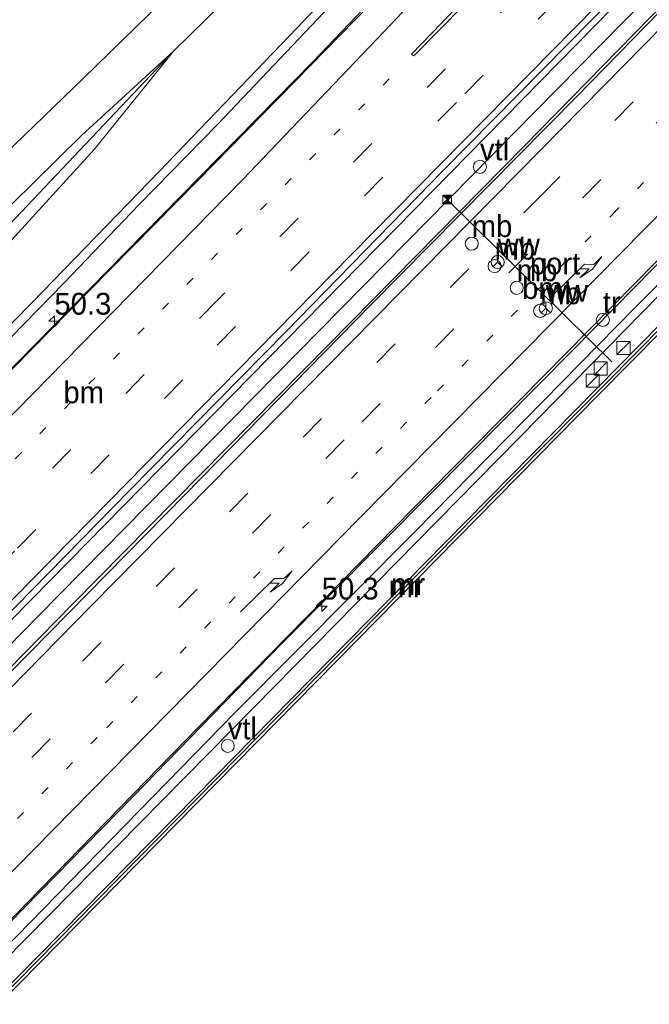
# Model space of a CAD drawing. Header units: millimetres. Extents: x 82463 to 85160, y 450000 to 452470.
# Tile 3 of 98: x 82688 to 82760, y 450048 to 450161. Entities that reach past the tile are written whole.
import ezdxf
from ezdxf.enums import TextEntityAlignment as Align

# ---------------------------------------------------------------- set-up
doc = ezdxf.new("R2010")
doc.units = ezdxf.units.MM
doc.linetypes.add('13strp', pattern=[4, 1, -3])
doc.linetypes.add('39strp', pattern=[12, 3, -9])
for name, color, linetype, lineweight in [('af-b5-muur', 8, 'muur', 18), ('af-bs-muur', 8, 'muur', 18), ('as-bs-kilometr', 13, 'Continuous', 18), ('bp-b5-bomenstruiken', 93, 'Continuous', 18), ('bw-bs-drip', 8, 'Continuous', 18), ('bw-bs-portaal', 8, 'Continuous', 18), ('bw-bs-rona', 8, 'Continuous', 18), ('gr-bs-geleiderail', 213, 'geleiderail', 18), ('gw-bs-kruinlijn', 93, 'Continuous', 18), ('gw-bs-teenlijn', 93, 'Continuous', 18), ('kl-bs-overig', 213, 'Continuous', 18), ('mk-b5-vlakmark', 8, 'Continuous', 18), ('mk-bs-13streep 0.45', 8, '13strp', 18), ('mk-bs-39streep 0.15', 8, '39strp', 18), ('mk-bs-pijlre750', 8, 'Continuous', 18), ('mk-bs-streep 0.15', 8, 'Continuous', 18), ('og-bs-inrichtingselement', 253, 'Continuous', 18), ('og-bs-maaiveld', 253, 'Continuous', 18), ('og-bs-terreinafscheiding', 253, 'Continuous', 18), ('wm-bs-lijnverlich', 8, 'lijnverlich', 18)]:
    doc.layers.add(name, color=color, linetype=linetype, lineweight=lineweight)
doc.styles.add('rtw_iso', font='iso-rtw.shx')
doc.linetypes.add('geleiderail', pattern='A,2,-1,[175,RTW.shx,S=0.5,R=0,X=0,Y=0],-1', length=4)
doc.linetypes.add('lijnverlich', pattern='A,0,-5,[22,RTW.shx,S=1,R=0,X=-0.625,Y=0],2.5,-0.5,[3,RTW.shx,S=0.5,R=0,X=0,Y=0],-0.5,2.5,[22,RTW.shx,S=1,R=180,X=0.625,Y=0],-5', length=16)
doc.linetypes.add('muur', pattern='A,8,-1,[6,RTW.shx,S=0.75,R=90,X=0,Y=0],-1', length=10)

# ---------------------------------------------------------------- blocks, each defined once
blk = doc.blocks.new('dtb')
blk.add_circle((0, 0), 0.75)
blk = doc.blocks.new('dtbattr')
at = {"style": 'rtw_iso'}
blk.add_attdef('TAG', (0.59, 0.87), '', height=2.5, dxfattribs=at)
blk = doc.blocks.new('camera')
h = blk.add_hatch(color=256)
h.paths.add_polyline_path([(0.5, 0.5), (-0.5, 0.5), (0, 0)])
h.paths.add_polyline_path([(0, 0), (-0.5, -0.5), (0.5, -0.5)])
for p, q in [((-0.5, 0.5), (0.5, -0.5)), ((0.5, 0.5), (-0.5, -0.5))]:
    blk.add_line(p, q)
blk.add_lwpolyline([(-0.5, 0.5), (0.5, 0.5), (0.5, -0.5), (-0.5, -0.5)], close=True)
blk = doc.blocks.new('wegwijzer')
for q in [(-0.53, -0.53), (0, 0.75), (0.53, -0.53)]:
    blk.add_line((0, 0), q)
blk.add_circle((0, 0), 0.75)
blk = doc.blocks.new('dtbattr-r')
at = {"style": 'rtw_iso'}
blk.add_attdef('TAG', text='', height=2.5, dxfattribs=at).set_placement((0, 0), align=Align.MIDDLE_CENTER)
blk = doc.blocks.new('dtbattr-l')
at = {"style": 'rtw_iso'}
blk.add_attdef('TAG', (0, 0), '', height=2.5, dxfattribs=at)
blk = doc.blocks.new('pijlr')
for p, q in [((0, 0, 0.1), (5.45, 0, 0.1)), ((5.45, -0.75, 0.1), (4.7, 0, 0.1)), ((6.2, -0.75, 0.1), (5.45, 0, 0.1)), ((4, -0.75, 0.1), (5.45, -0.75, 0.1)), ((5.7, -1.05, 0.1), (4, -0.75, 0.1)), ((7.5, -0.75, 0.1), (5.7, -1.05, 0.1)), ((7.5, -0.75, 0.1), (6.2, -0.75, 0.1))]:
    blk.add_line(p, q)
blk = doc.blocks.new('kast')
blk.add_line((-0.75, -0.75), (0.75, 0.75))
blk.add_lwpolyline([(-0.75, 0.75), (0.75, 0.75), (0.75, -0.75), (-0.75, -0.75)], close=True)
blk = doc.blocks.new('hecto')
for p, q in [((0, 0.625), (-0.625, 0)), ((0, -0.625), (0, 0.625)), ((-0.625, 0), (0.625, 0)), ((0.625, 0), (0, -0.625))]:
    blk.add_line(p, q)

msp = doc.modelspace()

# ---------------------------------------------------------------- linework, layer by layer
at = {"layer": 'af-b5-muur'}
msp.add_polyline3d([(82710.389, 450073.149, -0.245), (82685.54, 450047.905, -0.227), (82685.322, 450048.188, 0.157), (82685.077, 450048.361, -2.199), (82708.043, 450071.686, -1.596), (82736.581, 450100.726, -0.943), (82761.398, 450125.921, -0.318), (82775.337, 450140.008, -0.035), (82775.701, 450139.648, 0.047), (82775.799, 450139.551, -0.035), (82754.19, 450117.689, -0.19)], close=True, dxfattribs=at)
at = {"layer": 'af-bs-muur'}
msp.add_polyline3d([(82775.517, 450139.721, 0.303), (82744.73, 450108.555, 0.171), (82722.073, 450085.515, 0.157), (82685.322, 450048.188, 0.157)], dxfattribs=at)
at = {"layer": 'bp-b5-bomenstruiken'}
msp.add_polyline3d([(82711.807, 450170.126, 2.015), (82695.194, 450153.891, 2.02), (82677.082, 450136.411, 2.266), (82661.411, 450121.07, 2.289), (82634.447, 450096.539, 2.216), (82625.022, 450105.57, 1.618), (82638.809, 450118.733, 1.39), (82655.381, 450133.898, 1.344), (82671.723, 450148.969, 1.239), (82687.005, 450163.101, 0.846)], dxfattribs=at)
at = {"layer": 'bw-bs-portaal'}
msp.add_polyline3d([(82736.852, 450140.034, 8.371), (82755.7, 450121.474, 8.421)], dxfattribs=at)
at = {"layer": 'gr-bs-geleiderail'}
for points in [[(82649.393, 450082.3, -2.089), (82676.628, 450110.014, -0.638), (82693.538, 450127.172, -0.231), (82708.239, 450142.129, 0.093), (82719.515, 450153.627, 0.353), (82728.018, 450162.325, 0.591), (82736.764, 450171.587, 0.801), (82748.822, 450184.847, 1.161), (82762.514, 450200.007, 1.595), (82776.448, 450215.821, 2.065), (82789.28, 450230.592, 2.403), (82803.832, 450247.603, 2.664), (82817.668, 450263.854, 2.814), (82829.612, 450277.781, 2.828), (82842.961, 450293.592, 2.727), (82866.742, 450321.638, 2.326), (82894.043, 450353.906, 1.741)], [(82919.079, 450327.046, 5.732), (82906.994, 450314.976, 5.503), (82880.519, 450288.443, 4.928), (82854.85, 450262.585, 4.325), (82831.074, 450238.505, 3.645), (82782.47, 450189.159, 2.166), (82760, 450166.319, 1.499), (82691.506, 450096.497, -0.208), (82663.769, 450068.328, -1.558)], [(82922.137, 450324.107, 5.759), (82899.737, 450301.802, 5.412), (82879.611, 450281.686, 4.937), (82856.229, 450258.214, 4.335), (82812.385, 450213.894, 2.969), (82791.648, 450193.023, 2.394), (82767.205, 450168.204, 1.655), (82745.744, 450146.23, 1.066), (82723.296, 450123.414, 0.499), (82694.035, 450093.738, -0.195), (82666.566, 450065.735, -0.82)], [(82681.287, 450051.844, -1.332), (82708.412, 450079.627, -0.715), (82735.027, 450106.747, -0.039), (82781.428, 450153.899, 1.134), (82799.155, 450171.848, 1.623), (82813.074, 450185.682, 1.97), (82822.543, 450194.845, 2.266), (82831.908, 450203.722, 2.572), (82856.756, 450226.815, 3.358), (82868.372, 450237.632, 3.604), (82879.754, 450248.167, 3.928), (82892.181, 450259.559, 4.252), (82903.867, 450270.239, 4.595), (82914.159, 450279.124, 4.8), (82934.971, 450296.738, 5.335), (82943.687, 450304.136, 5.462)]]:
    msp.add_polyline3d(points, dxfattribs=at)
at = {"layer": 'gw-bs-kruinlijn'}
for points in [[(82634.447, 450096.539, 2.216), (82661.411, 450121.07, 2.289), (82677.082, 450136.411, 2.266), (82695.194, 450153.891, 2.02), (82711.807, 450170.126, 2.015), (82728.027, 450185.611, 2.23), (82744.654, 450201.262, 2.248), (82763.626, 450220.302, 2.18), (82780.762, 450235.566, 2.157), (82794.955, 450248.427, 2.294), (82806.078, 450257.393, 2.148)], [(82705.564, 450157.065, -0.679), (82686.109, 450136.488, -0.715), (82679.9, 450130.513, -0.674), (82666.025, 450117.232, -0.651), (82650.953, 450102.746, -0.651), (82640.054, 450091.646, -0.692)]]:
    msp.add_polyline3d(points, dxfattribs=at)
at = {"layer": 'gw-bs-teenlijn'}
for points in [[(82642.244, 450089.181, -2.213), (82661.692, 450109.112, -1.884), (82683.015, 450131.027, -1.3), (82696.474, 450145.766, -0.998), (82705.564, 450157.065, -0.679), (82721.976, 450173.164, -0.217), (82736.919, 450187.913, 0.193), (82751.105, 450202.921, 0.705), (82766.762, 450218.663, 1.157), (82781.424, 450233.119, 1.659), (82791.924, 450243.513, 1.915), (82806.078, 450257.393, 2.148)], [(82638.418, 450092.869, -0.528), (82645.419, 450099.806, -0.505), (82658.869, 450112.717, -0.396), (82678.99, 450131.622, -0.61), (82695.03, 450147.374, -0.528), (82705.564, 450157.065, -0.679)]]:
    msp.add_polyline3d(points, dxfattribs=at)
at = {"layer": 'mk-b5-vlakmark'}
msp.add_polyline3d([(82744.578, 450168.207, 0.303), (82733.059, 450156.468, -0.021), (82732.79, 450156.676, -0.021), (82737.365, 450161.417, 0.098), (82742.117, 450166.488, 0.207), (82750.749, 450175.993, 0.495), (82762.31, 450189.06, 0.837), (82777.881, 450206.973, 1.33), (82780.438, 450204.599, 1.435), (82757.134, 450180.932, 0.655)], close=True, dxfattribs=at)
at = {"layer": 'mk-bs-13streep 0.45'}
for points in [[(82815.892, 450199.488, 1.778), (82776.157, 450159.102, 0.627), (82756.156, 450138.734, 0.02), (82735.015, 450117.39, -0.45), (82696.798, 450078.432, -1.423), (82675.698, 450056.999, -1.825)], [(82654.763, 450077.074, -1.892), (82684.634, 450107.519, -1.181), (82730.801, 450154.415, -0.09)]]:
    msp.add_polyline3d(points, dxfattribs=at)
at = {"layer": 'mk-bs-39streep 0.15'}
for points in [[(82913.078, 450333.4, 4.837), (82890.777, 450311.113, 4.435), (82862.971, 450283.149, 3.855), (82837.297, 450257.239, 3.134), (82813.668, 450233.246, 2.49), (82787.748, 450206.876, 1.659), (82761.906, 450180.666, 0.824), (82710.612, 450128.547, -0.542), (82657.465, 450074.446, -1.785)], [(82660.038, 450071.944, -1.683), (82687.678, 450100.131, -1.08), (82710.535, 450123.378, -0.464), (82738.874, 450152.135, 0.12), (82762.23, 450175.89, 0.855), (82781.937, 450195.826, 1.449), (82805.526, 450219.883, 2.212), (82824.947, 450239.542, 2.805), (82859.063, 450274.12, 3.796), (82876.167, 450291.32, 4.129), (82915.671, 450330.814, 4.96)], [(82670.383, 450061.972, -1.679), (82695.122, 450087.192, -1.163), (82747.634, 450140.527, 0.107), (82777.218, 450170.645, 1.002), (82829.578, 450223.854, 2.563), (82852.88, 450247.433, 3.28), (82903.521, 450298.406, 4.554), (82925.985, 450320.948, 4.983)], [(82928.699, 450318.6, 4.882), (82863.947, 450253.509, 3.421), (82832.8, 450221.955, 2.549), (82779.709, 450167.998, 0.919), (82725.089, 450112.529, -0.532), (82672.955, 450059.508, -1.747)]]:
    msp.add_polyline3d(points, dxfattribs=at)
at = {"layer": 'mk-bs-streep 0.15'}
for points in [[(82652.05, 450079.713, -2), (82685.732, 450114.013, -1.172), (82713.444, 450142.295, -0.532), (82730.356, 450160.021, -0.108), (82742.754, 450173.208, 0.221), (82753.987, 450185.419, 0.609), (82770.198, 450203.635, 1.102), (82787.284, 450223.157, 1.632), (82826.341, 450268.861, 2.134), (82844.592, 450290.367, 2.038), (82858.938, 450307.228, 1.846), (82870.427, 450320.833, 1.659), (82880.465, 450332.862, 1.39), (82896.32, 450351.914, 1.02)], [(82918.374, 450328.375, 4.946), (82896.291, 450306.315, 4.618), (82866.219, 450276.077, 3.905), (82803.344, 450212.406, 2.129), (82773.976, 450182.592, 1.202), (82751.379, 450159.614, 0.49), (82725.87, 450133.711, -0.14), (82676.581, 450083.579, -1.322), (82662.668, 450069.386, -1.578)], [(82923.358, 450323.46, 5.056), (82885.979, 450286.027, 4.289), (82856.657, 450256.512, 3.526), (82829.944, 450229.441, 2.723), (82799.798, 450198.85, 1.823), (82747.575, 450145.737, 0.262), (82696.16, 450093.558, -1.003), (82667.807, 450064.675, -1.61)], [(82678.612, 450054.509, -1.934), (82726.891, 450103.623, -0.884), (82770.267, 450147.647, 0.321), (82792.363, 450169.998, 0.91), (82805.93, 450183.492, 1.312), (82816.359, 450193.714, 1.572), (82829.824, 450206.541, 1.974), (82844.683, 450220.497, 2.458), (82868.978, 450243.04, 3.157), (82903.469, 450274.839, 4.079), (82914.222, 450284.692, 4.339)]]:
    msp.add_polyline3d(points, dxfattribs=at)
at = {"layer": 'og-bs-maaiveld'}
msp.add_polyline3d([(82685.077, 450048.361, -2.199), (82708.043, 450071.686, -1.596), (82736.581, 450100.726, -0.943), (82761.398, 450125.921, -0.318), (82775.337, 450140.008, -0.035), (82775.701, 450139.648, 0.047), (82775.799, 450139.551, -0.035), (82754.19, 450117.689, -0.19), (82710.389, 450073.149, -0.245), (82685.54, 450047.905, -0.227)], dxfattribs=at)
at = {"layer": 'og-bs-terreinafscheiding'}
for points in [[(82663.256, 450068.814, -1.555), (82681.91, 450087.761, -1.172), (82700.524, 450106.739, -0.733), (82718.383, 450124.898, -0.304), (82736.443, 450143.39, 0.148), (82753.417, 450160.595, 0.568), (82768.377, 450175.796, 1.079), (82786.792, 450194.593, 1.604), (82805.291, 450213.365, 2.161), (82821.602, 450229.998, 2.7), (82839.747, 450248.401, 3.23), (82860.394, 450269.112, 3.764), (82879.498, 450288.468, 4.23), (82918.76, 450327.776, 4.988)], [(82922.966, 450324.824, 4.997), (82895.524, 450297.352, 4.481), (82871.702, 450273.62, 3.974), (82845.951, 450247.728, 3.262), (82823.436, 450224.994, 2.577), (82801.117, 450202.344, 1.855), (82773.967, 450174.681, 1.066), (82751.681, 450151.816, 0.472), (82728.139, 450127.973, -0.199), (82706.841, 450106.223, -0.665), (82666.761, 450065.491, -1.573)], [(82646.975, 450085.15, -2.363), (82689.373, 450128.242, -1.376), (82703.951, 450143.283, -1.111), (82719.645, 450159.663, -0.655), (82731.289, 450171.939, -0.426), (82742.054, 450183.729, 0.1), (82742.757, 450182.972, 0.158), (82736.017, 450175.772, 0.1), (82727.779, 450166.77, -0.435), (82710.566, 450148.639, -0.814), (82701.577, 450139.415, -1.056), (82693.044, 450130.514, -1.28), (82683.848, 450121.122, -1.449), (82666.076, 450103.047, -1.819), (82648.218, 450084.995, -2.294)], [(82733.93, 450168.858, -0.09), (82721.505, 450155.84, -0.396), (82702.134, 450136.094, -0.884), (82683.626, 450117.26, -1.24), (82649.368, 450082.325, -2.089)], [(82794.681, 450167.08, 0.773), (82781.954, 450153.919, 0.349), (82767.542, 450139.361, -0.049), (82751.236, 450122.806, -0.473), (82735.078, 450106.464, -0.916), (82717.807, 450089.114, -1.309), (82700.946, 450071.718, -1.633), (82681.303, 450051.683, -2.144)], [(82682.817, 450050.839, -2.155), (82712.592, 450081.316, -1.435), (82733.176, 450102.026, -1.139), (82758.378, 450127.676, -0.559), (82778.157, 450147.628, 0.144), (82778.756, 450147.059, 0.144), (82747.403, 450115.094, -0.655), (82714.728, 450081.872, -1.362), (82683.427, 450050.122, -1.946)]]:
    msp.add_polyline3d(points, dxfattribs=at)
at = {"layer": 'wm-bs-lijnverlich'}
for points in [[(82887.585, 450292.588, 4.481), (82821.253, 450225.66, 2.673), (82690.094, 450092.377, -0.857)], [(82690.094, 450092.377, -0.857), (82665.197, 450066.974, -1.422)]]:
    msp.add_polyline3d(points, dxfattribs=at)

# ---------------------------------------------------------------- block references
at = {"layer": 'af-b5-muur'}
ref = msp.add_blockref('dtbattr-r', (82730.4375, 450094, -0.48575), dxfattribs=at)
ref.add_attrib('TAG', 'mr', dxfattribs={"layer": '0', "height": 2.5, "style": 'rtw_iso'}).set_placement((82730.4375, 450094, -0.48575), align=Align.BOTTOM_LEFT)
at = {"layer": 'af-bs-muur'}
ref = msp.add_blockref('dtbattr-l', (82730.169107, 450093.747966, 0.162003), dxfattribs=at)
ref.add_attrib('TAG', 'mr', dxfattribs={"layer": '0', "height": 2.5, "style": 'rtw_iso'}).set_placement((82730.169107, 450093.747966, 0.162003), align=Align.BOTTOM_LEFT)
at = {"layer": 'as-bs-kilometr'}
ref = msp.add_blockref('dtbattr', (82691.915, 450126.104, -1.058), dxfattribs=at)
ref.add_attrib('TAG', '50.3', dxfattribs={"layer": '0', "height": 2.5, "style": 'rtw_iso'}).set_placement((82691.915, 450126.104, -1.058), align=Align.BOTTOM_LEFT)
for p in [(82691.915, 450126.104, -1.058), (82722.502, 450093.494, -1.109)]:
    msp.add_blockref('hecto', p, dxfattribs=at)
ref = msp.add_blockref('dtbattr', (82722.502, 450093.494, -1.109), dxfattribs=at)
ref.add_attrib('TAG', '50.3', dxfattribs={"layer": '0', "height": 2.5, "style": 'rtw_iso'}).set_placement((82722.502, 450093.494, -1.109), align=Align.BOTTOM_LEFT)
at = {"layer": 'bw-bs-drip'}
ref = msp.add_blockref('dtbattr', (82739.666, 450134.986, -0.074), dxfattribs=at)
ref.add_attrib('TAG', 'mb', dxfattribs={"layer": '0', "height": 2.5, "style": 'rtw_iso'}).set_placement((82739.666, 450134.986, -0.074), align=Align.BOTTOM_LEFT)
for p in [(82739.666, 450134.986, -0.074), (82742.281, 450132.411, -0.164), (82744.822, 450129.931, -0.248), (82747.498, 450127.296, -0.338)]:
    msp.add_blockref('dtb', p, dxfattribs=at)
ref = msp.add_blockref('dtbattr', (82742.281, 450132.411, -0.164), dxfattribs=at)
ref.add_attrib('TAG', 'mb', dxfattribs={"layer": '0', "height": 2.5, "style": 'rtw_iso'}).set_placement((82742.281, 450132.411, -0.164), align=Align.BOTTOM_LEFT)
ref = msp.add_blockref('dtbattr', (82744.822, 450129.931, -0.248), dxfattribs=at)
ref.add_attrib('TAG', 'mb', dxfattribs={"layer": '0', "height": 2.5, "style": 'rtw_iso'}).set_placement((82744.822, 450129.931, -0.248), align=Align.BOTTOM_LEFT)
ref = msp.add_blockref('dtbattr', (82747.498, 450127.296, -0.338), dxfattribs=at)
ref.add_attrib('TAG', 'mb', dxfattribs={"layer": '0', "height": 2.5, "style": 'rtw_iso'}).set_placement((82747.498, 450127.296, -0.338), align=Align.BOTTOM_LEFT)
at = {"layer": 'bw-bs-portaal'}
ref = msp.add_blockref('dtbattr-l', (82746.323357, 450130.707367, 8.396126), dxfattribs=at)
ref.add_attrib('TAG', 'port', dxfattribs={"layer": '0', "height": 2.5, "style": 'rtw_iso'}).set_placement((82746.323357, 450130.707367, 8.396126), align=Align.BOTTOM_LEFT)
at = {"layer": 'bw-bs-rona'}
ref = msp.add_blockref('dtbattr', (82742.634, 450132.883, 8.517), dxfattribs=at)
ref.add_attrib('TAG', 'ww', dxfattribs={"layer": '0', "height": 2.5, "style": 'rtw_iso'}).set_placement((82742.634, 450132.883, 8.517), align=Align.BOTTOM_LEFT)
for p in [(82742.634, 450132.883, 8.517), (82748.141, 450127.585, 8.517)]:
    msp.add_blockref('wegwijzer', p, dxfattribs=at)
ref = msp.add_blockref('dtbattr', (82748.141, 450127.585, 8.517), dxfattribs=at)
ref.add_attrib('TAG', 'ww', dxfattribs={"layer": '0', "height": 2.5, "style": 'rtw_iso'}).set_placement((82748.141, 450127.585, 8.517), align=Align.BOTTOM_LEFT)
at = {"layer": 'kl-bs-overig'}
ref = msp.add_blockref('dtbattr', (82740.604, 450143.774, 0.454), dxfattribs=at)
ref.add_attrib('TAG', 'vtl', dxfattribs={"layer": '0', "height": 2.5, "style": 'rtw_iso'}).set_placement((82740.604, 450143.774, 0.454), align=Align.BOTTOM_LEFT)
for p in [(82740.604, 450143.774, 0.454), (82711.745, 450077.481, -1.532)]:
    msp.add_blockref('dtb', p, dxfattribs=at)
ref = msp.add_blockref('dtbattr', (82711.745, 450077.481, -1.532), dxfattribs=at)
ref.add_attrib('TAG', 'vtl', dxfattribs={"layer": '0', "height": 2.5, "style": 'rtw_iso'}).set_placement((82711.745, 450077.481, -1.532), align=Align.BOTTOM_LEFT)
at = {"layer": 'mk-bs-13streep 0.45'}
ref = msp.add_blockref('dtbattr-l', (82745.426487, 450127.90146, -0.218535), dxfattribs=at)
ref.add_attrib('TAG', 'bm', dxfattribs={"layer": '0', "height": 2.5, "style": 'rtw_iso'}).set_placement((82745.426487, 450127.90146, -0.218535), align=Align.BOTTOM_LEFT)
ref = msp.add_blockref('dtbattr-l', (82692.94758, 450115.963856, -0.984537), dxfattribs=at)
ref.add_attrib('TAG', 'bm', dxfattribs={"layer": '0', "height": 2.5, "style": 'rtw_iso'}).set_placement((82692.94758, 450115.963856, -0.984537), align=Align.BOTTOM_LEFT)
at = {"layer": 'mk-bs-pijlre750', "rotation": 44.2}
for p in [(82748.662, 450128.825, -0.304), (82713.202, 450092.849, -1.062)]:
    msp.add_blockref('pijlr', p, dxfattribs=at)
at = {"layer": 'og-bs-inrichtingselement'}
for name, p in [('camera', (82736.852, 450140.034, 8.371)), ('dtb', (82754.671, 450126.251, -0.231)), ('kast', (82757.036, 450123.046, -0.613)), ('kast', (82754.418, 450120.696, -0.67)), ('kast', (82753.511, 450119.304, -0.706))]:
    msp.add_blockref(name, p, dxfattribs=at)
ref = msp.add_blockref('dtbattr', (82754.671, 450126.251, -0.231), dxfattribs=at)
ref.add_attrib('TAG', 'tr', dxfattribs={"layer": '0', "height": 2.5, "style": 'rtw_iso'}).set_placement((82754.671, 450126.251, -0.231), align=Align.BOTTOM_LEFT)

doc.saveas('drawing.dxf')
